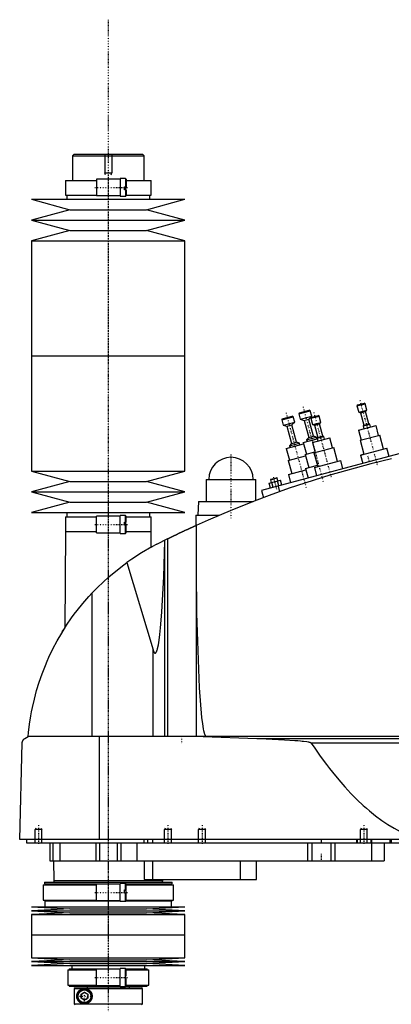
# Model space of a CAD drawing. Extents: x -502 to 174, y -319 to 558.
# Tile 3 of 5: x -502 to -284, y -20 to 558. Entities that reach past the tile are written whole.
import ezdxf

# ---------------------------------------------------------------- set-up
doc = ezdxf.new("R2010")
doc.units = 0
doc.linetypes.add('CENTER', pattern=[1.5, 0.45, -0.5, 0.05, -0.5])
for name, color, linetype in [('AM_0', 7, 'CONTINUOUS'), ('AM_10', 7, 'CONTINUOUS'), ('AM_7', 7, 'CENTER')]:
    doc.layers.add(name, color=color, linetype=linetype)

msp = doc.modelspace()

# ---------------------------------------------------------------- linework, layer by layer
at = {"layer": 'AM_0', "color": 7, "linetype": 'CONTINUOUS'}
for p, q in [((-470, 479), (-471, 478)), ((-471, 478), (-471, 463.5)), ((-471, 478), (-429, 478)), ((-470, 479), (-430, 479)), ((-429, 478), (-430, 479)), ((-429, 463.5), (-429, 478)), ((-475.15, 463.5), (-475.15, 455)), ((-475.15, 463.5), (-457, 463.5)), ((-443, 464.35), (-457, 464.35)), ((-457, 464.35), (-457, 454.65)), ((-440, 464.75), (-443, 464.75)), ((-443, 464.75), (-443, 454.25)), ((-440, 464.75), (-440, 459.9)), ((-439.5, 464.25), (-439.5, 459.9)), ((-439.5, 463.5), (-424.85, 463.5)), ((-424.85, 455), (-424.85, 463.5)), ((-440.5, 459.9), (-439.5, 459.9)), ((-440.5, 458.1), (-440.5, 459.9)), ((-439.5, 458.1), (-440.5, 458.1)), ((-440, 458.1), (-440, 454.25)), ((-439.83, 459.9), (-439.83, 458.1)), ((-439.5, 458.1), (-439.5, 454.75)), ((-495, 452.5), (-472.5, 446.4)), ((-495, 452.5), (-405, 452.5)), ((-475.15, 455), (-457, 455)), ((-474.35, 455), (-474.35, 452.5)), ((-457, 454.65), (-443, 454.65)), ((-443, 454.25), (-440, 454.25)), ((-439.5, 455), (-424.85, 455)), ((-427.5, 446.4), (-405, 452.5)), ((-425.65, 452.5), (-425.65, 455)), ((-472.5, 446.4), (-495, 440.3)), ((-472.5, 446.4), (-427.5, 446.4)), ((-405, 440.3), (-427.5, 446.4)), ((-495, 440.3), (-472.5, 434.2)), ((-495, 440.3), (-405, 440.3)), ((-427.5, 434.2), (-405, 440.3)), ((-472.5, 434.2), (-495, 428.1)), ((-472.5, 434.2), (-427.5, 434.2)), ((-405, 428.1), (-427.5, 434.2)), ((-495, 428.1), (-495, 360.5)), ((-495, 428.1), (-405, 428.1)), ((-405, 360.5), (-405, 428.1)), ((-495, 360.5), (-495, 292.9)), ((-495, 360.5), (-405, 360.5)), ((-495, 360.5), (-405, 360.5)), ((-405, 292.9), (-405, 360.5)), ((-304.04, 331.18), (-299.21, 332.47)), ((-303.69, 331.79), (-304.04, 331.18)), ((-304.04, 331.18), (-303.03, 327.41)), ((-303.69, 331.79), (-299.82, 332.82)), ((-299.21, 332.47), (-299.82, 332.82)), ((-298.2, 328.7), (-299.21, 332.47)), ((-348.22, 323.02), (-341.45, 324.83)), ((-347.86, 323.63), (-342.07, 325.18)), ((-341.45, 324.83), (-342.07, 325.18)), ((-340.6, 321.64), (-341.45, 324.83)), ((-338.22, 326.52), (-331.45, 328.33)), ((-337.86, 327.13), (-338.22, 326.52)), ((-338.22, 326.52), (-337.36, 323.33)), ((-337.86, 327.13), (-332.07, 328.68)), ((-337.36, 323.33), (-330.6, 325.14)), ((-332.22, 323.46), (-330.6, 325.14)), ((-331.45, 328.33), (-332.07, 328.68)), ((-330.6, 325.14), (-331.45, 328.33)), ((-331.09, 323.93), (-326.26, 325.22)), ((-330.73, 324.54), (-331.09, 323.93)), ((-331.09, 323.93), (-330.08, 320.16)), ((-330.73, 324.54), (-326.87, 325.58)), ((-326.26, 325.22), (-326.87, 325.58)), ((-325.25, 321.46), (-326.26, 325.22)), ((-303.03, 327.41), (-298.2, 328.7)), ((-303.03, 327.41), (-301.91, 327.09)), ((-301.91, 327.09), (-299.01, 327.86)), ((-301.91, 327.09), (-299.97, 319.84)), ((-299.01, 327.86), (-298.2, 328.7)), ((-297.07, 320.62), (-299.01, 327.86)), ((-347.86, 323.63), (-348.22, 323.02)), ((-348.22, 323.02), (-347.36, 319.83)), ((-347.36, 319.83), (-340.6, 321.64)), ((-347.36, 319.83), (-345.12, 319.19)), ((-345.12, 319.19), (-342.22, 319.96)), ((-345.12, 319.19), (-342.4, 309.05)), ((-342.22, 319.96), (-340.6, 321.64)), ((-339.5, 309.82), (-342.22, 319.96)), ((-337.36, 323.33), (-335.12, 322.69)), ((-335.12, 322.69), (-332.22, 323.46)), ((-335.12, 322.69), (-332.4, 312.55)), ((-329.5, 313.32), (-332.22, 323.46)), ((-330.08, 320.16), (-325.25, 321.46)), ((-330.08, 320.16), (-328.95, 319.84)), ((-328.95, 319.84), (-326.06, 320.62)), ((-328.95, 319.84), (-327.01, 312.6)), ((-326.06, 320.62), (-325.25, 321.46)), ((-324.12, 313.37), (-326.06, 320.62)), ((-303.12, 316.93), (-292.88, 319.67)), ((-300.37, 319.42), (-296.51, 320.46)), ((-299.97, 319.84), (-300.37, 319.42)), ((-300.37, 319.42), (-299.93, 317.78)), ((-299.97, 319.84), (-297.07, 320.62)), ((-296.51, 320.46), (-297.07, 320.62)), ((-296.07, 318.82), (-296.51, 320.46)), ((-291.33, 313.88), (-292.88, 319.67)), ((-333.62, 311.29), (-327.82, 312.84)), ((-332.4, 312.55), (-333.62, 311.29)), ((-332.4, 312.55), (-329.5, 313.32)), ((-330.17, 309.68), (-319.93, 312.42)), ((-327.82, 312.84), (-329.5, 313.32)), ((-327.54, 311.78), (-327.82, 312.84)), ((-327.42, 312.18), (-323.56, 313.21)), ((-327.01, 312.6), (-327.42, 312.18)), ((-327.01, 312.6), (-324.12, 313.37)), ((-323.56, 313.21), (-324.12, 313.37)), ((-323.12, 311.57), (-323.56, 313.21)), ((-318.37, 306.63), (-319.93, 312.42)), ((-303.12, 316.93), (-301.57, 311.13)), ((-302.24, 310.95), (-290.65, 314.06)), ((-288.45, 305.85), (-290.65, 314.06)), ((-253.75, 309.97), (-360, 281.5)), ((-345.55, 306.13), (-335.35, 308.87)), ((-343.62, 307.79), (-337.82, 309.34)), ((-342.4, 309.05), (-343.62, 307.79)), ((-343.62, 307.79), (-343.33, 306.73)), ((-342.4, 309.05), (-339.5, 309.82)), ((-337.82, 309.34), (-339.5, 309.82)), ((-337.54, 308.28), (-337.82, 309.34)), ((-335.55, 309.63), (-327.32, 311.84)), ((-335.55, 309.63), (-333.74, 302.87)), ((-333.62, 311.29), (-333.33, 310.23)), ((-330.17, 309.68), (-328.61, 303.89)), ((-329.29, 303.7), (-317.7, 306.81)), ((-327.42, 312.18), (-326.98, 310.54)), ((-315.5, 298.6), (-317.7, 306.81)), ((-302.24, 310.95), (-300.04, 302.74)), ((-345.55, 306.13), (-343.74, 299.37)), ((-344.42, 299.19), (-334.21, 301.92)), ((-334.42, 302.69), (-328.7, 304.22)), ((-334.42, 302.69), (-332.35, 294.96)), ((-329.29, 303.7), (-327.09, 295.49)), ((-301.98, 302.22), (-286.52, 306.36)), ((-301.98, 302.22), (-300.68, 297.39)), ((-300.07, 302.84), (-301.43, 302.47)), ((-301.41, 302.38), (-301.43, 302.47)), ((-300.05, 302.74), (-300.08, 302.84)), ((-285.23, 301.54), (-286.52, 306.36)), ((-344.42, 299.19), (-342.35, 291.46)), ((-334.28, 294.44), (-327.31, 296.31)), ((-329.02, 294.98), (-313.57, 299.12)), ((-329.02, 294.98), (-327.73, 290.15)), ((-312.27, 294.29), (-313.57, 299.12)), ((-495, 292.9), (-472.5, 286.8)), ((-495, 292.9), (-405, 292.9)), ((-427.5, 286.8), (-405, 292.9)), ((-344.28, 290.94), (-334.07, 293.68)), ((-344.28, 290.94), (-342.97, 286.06)), ((-334.28, 294.44), (-332.77, 288.8)), ((-472.5, 286.8), (-495, 280.7)), ((-472.5, 286.8), (-427.5, 286.8)), ((-405, 280.7), (-427.5, 286.8)), ((-392.5, 288), (-392.5, 275)), ((-392.5, 288), (-363.5, 288)), ((-363.5, 275.54), (-363.5, 288)), ((-355.67, 285.77), (-348.98, 287.56)), ((-354.89, 282.87), (-355.67, 285.77)), ((-354.8, 287.81), (-350.93, 288.85)), ((-354.62, 288.12), (-354.8, 287.81)), ((-354.8, 287.81), (-354.34, 286.12)), ((-354.62, 288.12), (-351.24, 289.02)), ((-353.22, 283.32), (-354, 286.21)), ((-350.93, 288.85), (-351.24, 289.02)), ((-350.48, 287.16), (-350.93, 288.85)), ((-349.88, 284.21), (-350.65, 287.11)), ((-350.34, 284.09), (-349.45, 280.77)), ((-348.2, 284.66), (-348.98, 287.56)), ((-495, 280.7), (-472.5, 274.6)), ((-495, 280.7), (-405, 280.7)), ((-427.5, 274.6), (-405, 280.7)), ((-360, 281.5), (-358.87, 277.27)), ((-472.5, 274.6), (-495, 268.5)), ((-472.5, 274.6), (-427.5, 274.6)), ((-405, 268.5), (-427.5, 274.6)), ((-397, 275), (-397.5, 267)), ((-397, 275), (-364.91, 275)), ((-495, 268.5), (-405, 268.5)), ((-475.15, 266), (-475.15, 257.5)), ((-475.15, 266), (-457, 266)), ((-474.35, 268.5), (-474.35, 266)), ((-443, 266.35), (-457, 266.35)), ((-457, 256.65), (-457, 266.35)), ((-440, 266.75), (-443, 266.75)), ((-443, 256.25), (-443, 266.75)), ((-440, 262.9), (-440, 266.75)), ((-439.5, 262.9), (-439.5, 266.25)), ((-439.5, 266), (-424.85, 266)), ((-425.65, 266), (-425.65, 268.5)), ((-424.85, 257.5), (-424.85, 266)), ((-398.65, 267), (-398.65, 260.94)), ((-398.65, 267), (-384.81, 267)), ((-440.5, 261.1), (-440.5, 262.9)), ((-440.5, 262.9), (-439.5, 262.9)), ((-439.5, 261.1), (-440.5, 261.1)), ((-440, 256.25), (-440, 261.1)), ((-439.83, 262.9), (-439.83, 261.1)), ((-439.5, 256.75), (-439.5, 261.1)), ((-398.5, 261.01), (-398.5, 137.05)), ((-475.18, 257.5), (-475.58, 200.68)), ((-475.18, 257.5), (-457, 257.5)), ((-457, 256.65), (-443, 256.65)), ((-443, 256.25), (-440, 256.25)), ((-439.5, 257.5), (-424.82, 257.5)), ((-424.76, 248.27), (-424.82, 257.5)), ((-424.76, 248.27), (-423, 249.22)), ((-421.5, 250), (-415.04, 253.21)), ((-416.82, 252), (-416.82, 252.34)), ((-416.82, 137.05), (-416.82, 252)), ((-415.04, 137.05), (-415.04, 253.21)), ((-439.07, 239.26), (-423.7, 187.93)), ((-459.54, 137.05), (-459.54, 221.33)), ((-477, 198.4), (-475.58, 200.68)), ((-423.7, 137.05), (-423.7, 187.93)), ((-502, 76.5), (-500.5, 133.35)), ((-499, 135.85), (-497, 137.05)), ((-105.5, 137.05), (-497, 137.05)), ((-455.15, 76.5), (-455.15, 137.05)), ((-394.4, 137.05), (-362.76, 135.85)), ((-362.76, 135.85), (-152.3, 135.85)), ((-331.04, 133.35), (-185.14, 133.35)), ((-100.5, 76.5), (-502, 76.5)), ((-498, 76.5), (-498, 74.5)), ((-429.15, 76.5), (-429.15, 74.5)), ((-427, 76.5), (-427, 74.5)), ((-424, 76.5), (-424, 74.5)), ((-325, 76.5), (-325, 74.5)), ((-304.35, 76.5), (-304.35, 74.5)), ((-304, 76.5), (-304, 74.5)), ((-296, 76.5), (-296, 74.5)), ((-295.5, 76.5), (-295.5, 74.5)), ((-284.75, 76.5), (-284.75, 74.5)), ((-284, 76.5), (-284, 74.5)), ((-498, 74.5), (-144, 74.5)), ((-489, 74.5), (-489.01, 74.51)), ((-484.3, 74.5), (-484.3, 64)), ((-482.5, 74.5), (-482.5, 64)), ((-478.5, 74.5), (-478.5, 64)), ((-457.3, 74.5), (-457.3, 64)), ((-455.19, 74.5), (-455.19, 64)), ((-444.81, 74.5), (-444.81, 64)), ((-442.7, 74.5), (-442.7, 64)), ((-433.21, 74.5), (-433.21, 64)), ((-333, 74.5), (-333, 64)), ((-330.52, 74.5), (-330.52, 64)), ((-319.48, 74.5), (-319.48, 64)), ((-317, 74.5), (-317, 64)), ((-295.51, 74.5), (-295.51, 64)), ((-288, 74.5), (-288, 64)), ((-484.3, 64), (-288, 64)), ((-482.18, 64), (-482, 52.5)), ((-429, 64), (-429, 53)), ((-424, 64), (-424, 53)), ((-372.56, 64), (-372.56, 53)), ((-363, 53), (-363, 64)), ((-482, 52.5), (-481.9, 51.5)), ((-482, 52.5), (-418, 52.5)), ((-429, 53), (-363, 53)), ((-418.1, 51.5), (-418, 52.5)), ((-418, 52.5), (-417.99, 53)), ((-488.32, 50), (-488.32, 41)), ((-488.32, 50), (-457, 50)), ((-487.52, 51.5), (-487.52, 50.5)), ((-487.52, 51.5), (-412.48, 51.5)), ((-487.52, 50.5), (-443, 50.5)), ((-487.18, 50.5), (-487.18, 50)), ((-443, 50.35), (-457, 50.35)), ((-457, 40.65), (-457, 50.35)), ((-440, 50.75), (-443, 50.75)), ((-443, 40.25), (-443, 50.75)), ((-440.5, 46.9), (-439.5, 46.9)), ((-440.5, 45.1), (-440.5, 46.9)), ((-440.5, 46.84), (-440, 46.84)), ((-440, 46.9), (-440, 50.75)), ((-439.56, 50.5), (-412.48, 50.5)), ((-439.5, 46.9), (-439.5, 50.25)), ((-439.5, 50), (-411.68, 50)), ((-412.82, 50), (-412.82, 50.5)), ((-412.48, 50.5), (-412.48, 51.5)), ((-411.68, 41), (-411.68, 50)), ((-488.32, 41), (-457, 41)), ((-487.52, 41), (-487.52, 40.5)), ((-487.52, 40.5), (-443, 40.5)), ((-487.18, 40.5), (-487.18, 37)), ((-457, 40.65), (-443, 40.65)), ((-439.5, 45.1), (-440.5, 45.1)), ((-440, 40.25), (-440, 45.1)), ((-439.56, 40.5), (-412.48, 40.5)), ((-439.5, 40.75), (-439.5, 45.1)), ((-439.5, 41), (-411.68, 41)), ((-412.82, 37), (-412.82, 40.5)), ((-412.48, 40.5), (-412.48, 41)), ((-495, 37), (-472.5, 35.85)), ((-495, 37), (-405, 37)), ((-472.5, 35.85), (-495, 34.7)), ((-495, 34.7), (-472.5, 33.55)), ((-495, 34.7), (-405, 34.7)), ((-472.5, 35.85), (-427.5, 35.85)), ((-443, 40.25), (-440, 40.25)), ((-427.5, 35.85), (-405, 37)), ((-405, 34.7), (-427.5, 35.85)), ((-427.5, 33.55), (-405, 34.7)), ((-472.5, 33.55), (-495, 32.4)), ((-495, 32.4), (-495, 20.5)), ((-495, 32.4), (-405, 32.4)), ((-472.5, 33.55), (-427.5, 33.55)), ((-405, 32.4), (-427.5, 33.55)), ((-405, 20.5), (-405, 32.4)), ((-495, 20.5), (-405, 20.5)), ((-495, 20.5), (-495, 7.1)), ((-495, 20.5), (-405, 20.5)), ((-405, 7.1), (-405, 20.5)), ((-495, 7.1), (-472.5, 5.95)), ((-495, 7.1), (-405, 7.1)), ((-472.5, 5.95), (-495, 4.8)), ((-472.5, 5.95), (-427.5, 5.95)), ((-427.5, 5.95), (-405, 7.1)), ((-405, 4.8), (-427.5, 5.95)), ((-495, 4.8), (-472.5, 3.65)), ((-495, 4.8), (-405, 4.8)), ((-472.5, 3.65), (-495, 2.5)), ((-495, 2.5), (-405, 2.5)), ((-473.7, 0), (-473.7, -9)), ((-473.7, 0), (-457, 0)), ((-472.9, 0.5), (-472.9, 0)), ((-472.9, 0.5), (-443, 0.5)), ((-472.5, 3.65), (-427.5, 3.65)), ((-471.4, 2.5), (-471.4, 0.5)), ((-443, 0.4), (-457, 0.4)), ((-457, -9.3), (-457, 0.4)), ((-440, 0.8), (-443, 0.8)), ((-443, -9.7), (-443, 0.8)), ((-440, -9.7), (-440, 0.8)), ((-439.54, 0.5), (-427.1, 0.5)), ((-439.5, -3.55), (-439.5, 0.3)), ((-439.5, 0), (-426.3, 0)), ((-428.6, 0.5), (-428.6, 2.5)), ((-427.5, 3.65), (-405, 4.8)), ((-405, 2.5), (-427.5, 3.65)), ((-427.1, 0), (-427.1, 0.5)), ((-426.3, -9), (-426.3, 0)), ((-440, -3.55), (-439.5, -3.55)), ((-439.5, -5.35), (-440, -5.35)), ((-439.5, -9.2), (-439.5, -5.35)), ((-473.7, -9), (-457, -9)), ((-472.9, -9), (-472.9, -9.5)), ((-472.9, -9.5), (-442.99, -9.5)), ((-469.49, -10.5), (-469.99, -11)), ((-469.99, -11), (-430, -11)), ((-469.99, -11), (-469.99, -20)), ((-469.49, -10.5), (-430.5, -10.5)), ((-462.5, -9.5), (-462.5, -10.5)), ((-457, -9.3), (-443, -9.3)), ((-443, -9.7), (-440, -9.7)), ((-439.6, -9.5), (-427.1, -9.5)), ((-439.5, -9), (-426.3, -9)), ((-437.5, -10.5), (-437.5, -9.5)), ((-430, -11), (-430.5, -10.5)), ((-430, -20), (-430, -11)), ((-427.1, -9.5), (-427.1, -9)), ((-466, -14.35), (-464, -13.19)), ((-466, -16.65), (-466, -14.35)), ((-464, -17.81), (-466, -16.65)), ((-464, -13.19), (-462, -14.35)), ((-462, -16.65), (-464, -17.81)), ((-462, -14.35), (-462, -16.65)), ((-469.99, -20), (-430, -20)), ((-469.99, -20), (-469.49, -20.5)), ((-430.5, -20.5), (-430, -20))]:
    msp.add_line(p, q, dxfattribs=at)
for points in [[(-283.81, 300, 0), (-295.97, 297.17, 0), (-320.06, 290.59, 0), (-343.79, 282.83, 0), (-355.5, 278.5, 0)], [(-355.5, 278.5, 0), (-362.76, 275.82, 0), (-377.17, 270.17, 0), (-391.43, 264.15, 0), (-398.5, 261.01, 0)], [(-415.04, 253.21, 0), (-415, 253.23, 0), (-414.92, 253.27, 0), (-414.83, 253.31, 0), (-414.79, 253.34, 0), (-414.74, 253.36, 0), (-414.64, 253.41, 0), (-414.54, 253.46, 0), (-414.43, 253.51, 0), (-414.31, 253.57, 0), (-414.19, 253.63, 0), (-414.13, 253.66, 0), (-414.07, 253.69, 0), (-413.94, 253.75, 0), (-413.81, 253.82, 0), (-413.67, 253.88, 0), (-413.53, 253.95, 0), (-413.39, 254.02, 0), (-413.32, 254.05, 0), (-413.24, 254.09, 0), (-413.09, 254.16, 0), (-412.94, 254.23, 0), (-412.87, 254.27, 0), (-412.79, 254.31, 0), (-412.63, 254.39, 0), (-412.47, 254.47, 0), (-412.38, 254.51, 0), (-412.3, 254.55, 0), (-412.13, 254.63, 0), (-411.95, 254.71, 0), (-411.77, 254.8, 0), (-411.59, 254.89, 0), (-411.4, 254.98, 0), (-411.31, 255.02, 0), (-411.22, 255.07, 0), (-411.02, 255.16, 0), (-410.83, 255.26, 0), (-410.63, 255.35, 0), (-410.43, 255.45, 0), (-410.23, 255.54, 0), (-410.13, 255.59, 0), (-410.03, 255.64, 0), (-409.82, 255.74, 0), (-409.61, 255.84, 0), (-409.41, 255.94, 0), (-409.2, 256.04, 0), (-408.99, 256.14, 0), (-408.88, 256.19, 0), (-408.78, 256.24, 0), (-408.57, 256.34, 0), (-408.36, 256.44, 0), (-408.15, 256.54, 0), (-407.94, 256.64, 0), (-407.73, 256.73, 0), (-407.62, 256.78, 0), (-407.52, 256.83, 0), (-407.31, 256.93, 0), (-407.11, 257.03, 0), (-406.9, 257.12, 0), (-406.7, 257.22, 0), (-406.49, 257.32, 0), (-406.39, 257.37, 0), (-406.29, 257.41, 0), (-406.08, 257.51, 0), (-405.87, 257.61, 0), (-405.76, 257.66, 0), (-405.66, 257.71, 0), (-405.44, 257.81, 0), (-405.23, 257.91, 0), (-405.13, 257.96, 0), (-405.02, 258.01, 0), (-404.81, 258.1, 0), (-404.6, 258.2, 0), (-404.39, 258.3, 0), (-404.19, 258.4, 0), (-403.98, 258.49, 0), (-403.88, 258.54, 0), (-403.78, 258.59, 0), (-403.57, 258.68, 0), (-403.37, 258.77, 0), (-403.17, 258.87, 0), (-402.98, 258.96, 0), (-402.78, 259.05, 0), (-402.69, 259.09, 0), (-402.59, 259.13, 0), (-402.41, 259.22, 0), (-402.22, 259.31, 0), (-402.04, 259.39, 0), (-401.87, 259.47, 0), (-401.7, 259.55, 0), (-401.61, 259.59, 0), (-401.53, 259.63, 0), (-401.36, 259.7, 0), (-401.2, 259.77, 0), (-401.05, 259.85, 0), (-400.9, 259.92, 0), (-400.75, 259.98, 0), (-400.67, 260.02, 0), (-400.6, 260.05, 0), (-400.46, 260.12, 0), (-400.32, 260.18, 0), (-400.18, 260.24, 0), (-400.05, 260.3, 0), (-399.92, 260.36, 0), (-399.86, 260.39, 0), (-399.8, 260.42, 0), (-399.68, 260.47, 0), (-399.56, 260.52, 0), (-399.51, 260.55, 0), (-399.45, 260.57, 0), (-399.35, 260.62, 0), (-399.25, 260.67, 0), (-399.2, 260.69, 0), (-399.16, 260.71, 0), (-399.07, 260.75, 0), (-398.99, 260.78, 0), (-398.91, 260.82, 0), (-398.84, 260.85, 0), (-398.78, 260.88, 0), (-398.75, 260.89, 0), (-398.72, 260.9, 0), (-398.67, 260.93, 0), (-398.63, 260.95, 0), (-398.59, 260.96, 0), (-398.56, 260.98, 0), (-398.54, 260.99, 0), (-398.53, 260.99, 0), (-398.52, 261, 0), (-398.51, 261, 0), (-398.5, 261.01, 0), (-398.5, 261.01, 0)], [(-421.5, 250, 0), (-424.54, 248.39, 0), (-430.48, 244.95, 0), (-436.26, 241.23, 0), (-439.07, 239.26, 0)], [(-423.7, 187.93, 0), (-423.67, 187.8, 0), (-423.59, 187.55, 0), (-423.51, 187.32, 0), (-423.47, 187.22, 0), (-423.43, 187.11, 0), (-423.35, 186.92, 0), (-423.27, 186.74, 0), (-423.19, 186.58, 0), (-423.11, 186.44, 0), (-423.03, 186.32, 0), (-422.99, 186.26, 0), (-422.98, 186.25, 0), (-422.97, 186.24, 0), (-422.96, 186.22, 0), (-422.95, 186.21, 0), (-422.94, 186.2, 0), (-422.93, 186.19, 0), (-422.92, 186.17, 0), (-422.9, 186.16, 0), (-422.89, 186.14, 0), (-422.88, 186.13, 0), (-422.87, 186.12, 0), (-422.86, 186.12, 0), (-422.85, 186.1, 0), (-422.84, 186.09, 0), (-422.82, 186.08, 0), (-422.81, 186.07, 0), (-422.8, 186.06, 0), (-422.79, 186.05, 0), (-422.78, 186.05, 0), (-422.77, 186.03, 0), (-422.76, 186.03, 0), (-422.74, 186.02, 0), (-422.73, 186.01, 0), (-422.72, 186, 0), (-422.71, 186, 0), (-422.7, 185.99, 0), (-422.69, 185.98, 0), (-422.68, 185.98, 0), (-422.66, 185.97, 0), (-422.65, 185.97, 0), (-422.64, 185.96, 0), (-422.63, 185.96, 0), (-422.62, 185.96, 0), (-422.61, 185.95, 0), (-422.6, 185.95, 0), (-422.58, 185.94, 0), (-422.57, 185.94, 0), (-422.56, 185.94, 0), (-422.55, 185.94, 0), (-422.54, 185.94, 0), (-422.53, 185.94, 0), (-422.52, 185.94, 0), (-422.51, 185.94, 0), (-422.5, 185.94, 0), (-422.49, 185.94, 0), (-422.48, 185.94, 0), (-422.47, 185.94, 0), (-422.46, 185.94, 0), (-422.45, 185.94, 0), (-422.44, 185.94, 0), (-422.42, 185.94, 0), (-422.41, 185.95, 0), (-422.4, 185.95, 0), (-422.39, 185.95, 0), (-422.38, 185.95, 0), (-422.37, 185.96, 0), (-422.36, 185.96, 0), (-422.34, 185.97, 0), (-422.33, 185.97, 0), (-422.32, 185.98, 0), (-422.31, 185.98, 0), (-422.3, 185.99, 0), (-422.29, 185.99, 0), (-422.28, 186, 0), (-422.27, 186.01, 0), (-422.26, 186.01, 0), (-422.25, 186.02, 0), (-422.24, 186.03, 0), (-422.23, 186.03, 0), (-422.22, 186.04, 0), (-422.21, 186.05, 0), (-422.2, 186.06, 0), (-422.18, 186.07, 0), (-422.17, 186.08, 0), (-422.16, 186.09, 0), (-422.15, 186.1, 0), (-422.14, 186.11, 0), (-422.13, 186.12, 0), (-422.12, 186.13, 0), (-422.1, 186.15, 0), (-422.09, 186.16, 0), (-422.08, 186.18, 0), (-422.07, 186.19, 0), (-422.06, 186.19, 0), (-422.05, 186.21, 0), (-422.04, 186.23, 0), (-422.03, 186.23, 0), (-422.02, 186.24, 0), (-422.01, 186.26, 0), (-422, 186.28, 0), (-421.99, 186.29, 0), (-421.98, 186.3, 0), (-421.97, 186.32, 0), (-421.96, 186.34, 0), (-421.91, 186.41, 0), (-421.83, 186.54, 0), (-421.75, 186.7, 0), (-421.67, 186.87, 0), (-421.59, 187.06, 0), (-421.55, 187.16, 0), (-421.51, 187.27, 0), (-421.43, 187.49, 0), (-421.36, 187.73, 0), (-421.28, 187.99, 0), (-421.2, 188.26, 0), (-421.12, 188.55, 0), (-421.08, 188.71, 0), (-421.04, 188.86, 0), (-420.97, 189.19, 0), (-420.89, 189.53, 0), (-420.62, 190.86, 0), (-420.17, 193.61, 0), (-419.73, 196.94, 0), (-419.52, 198.82, 0), (-419.32, 200.83, 0), (-418.92, 205.25, 0), (-418.55, 210.17, 0), (-417.45, 230.88, 0), (-416.82, 252, 0)], [(-459.54, 221.33, 0), (-456.38, 224.59, 0), (-449.74, 230.79, 0), (-442.72, 236.55, 0), (-439.07, 239.26, 0)], [(-398.5, 234.82, 0), (-398.3, 209.52, 0), (-396.74, 165.69, 0), (-395.27, 148.1, 0), (-394.8, 144.49, 0), (-394.3, 141.58, 0), (-394.05, 140.38, 0), (-394.01, 140.2, 0), (-393.93, 139.85, 0), (-393.84, 139.52, 0), (-393.8, 139.37, 0), (-393.76, 139.22, 0), (-393.67, 138.93, 0), (-393.58, 138.66, 0), (-393.5, 138.41, 0), (-393.41, 138.19, 0), (-393.33, 137.98, 0), (-393.28, 137.89, 0), (-393.24, 137.8, 0), (-393.15, 137.63, 0), (-393.07, 137.49, 0), (-393.02, 137.41, 0), (-393, 137.39, 0), (-392.99, 137.37, 0), (-392.98, 137.36, 0), (-392.97, 137.35, 0), (-392.96, 137.33, 0), (-392.94, 137.32, 0), (-392.93, 137.3, 0), (-392.91, 137.28, 0), (-392.9, 137.27, 0), (-392.89, 137.26, 0), (-392.89, 137.25, 0), (-392.87, 137.24, 0), (-392.86, 137.22, 0), (-392.84, 137.21, 0), (-392.83, 137.2, 0), (-392.81, 137.18, 0), (-392.81, 137.18, 0), (-392.8, 137.17, 0), (-392.78, 137.16, 0), (-392.77, 137.15, 0), (-392.76, 137.14, 0), (-392.75, 137.14, 0), (-392.74, 137.13, 0), (-392.73, 137.12, 0), (-392.72, 137.11, 0), (-392.71, 137.11, 0), (-392.7, 137.1, 0), (-392.68, 137.09, 0), (-392.67, 137.09, 0), (-392.65, 137.08, 0), (-392.64, 137.08, 0), (-392.63, 137.07, 0), (-392.62, 137.07, 0), (-392.61, 137.07, 0), (-392.59, 137.06, 0), (-392.58, 137.06, 0), (-392.57, 137.06, 0), (-392.55, 137.05, 0), (-392.54, 137.05, 0), (-392.54, 137.05, 0), (-392.52, 137.05, 0), (-392.51, 137.05, 0), (-392.5, 137.05, 0)], [(-497, 137.05, 0), (-496.78, 139.43, 0), (-496.22, 144.25, 0), (-495.47, 149.13, 0), (-495.02, 151.59, 0), (-494.53, 154.06, 0), (-493.41, 159.01, 0), (-492.08, 163.98, 0), (-490.56, 168.95, 0), (-488.85, 173.89, 0), (-486.93, 178.8, 0), (-485.9, 181.24, 0), (-484.82, 183.66, 0), (-482.52, 188.45, 0), (-480.04, 193.17, 0), (-477.37, 197.79, 0), (-474.52, 202.31, 0), (-471.52, 206.7, 0), (-469.96, 208.86, 0), (-468.36, 210.97, 0), (-465.02, 215.13, 0), (-461.43, 219.28, 0), (-459.54, 221.33, 0)], [(-500.5, 133.35, 0), (-500.5, 133.35, 0), (-500.5, 133.36, 0), (-500.5, 133.37, 0), (-500.5, 133.38, 0), (-500.5, 133.38, 0), (-500.5, 133.39, 0), (-500.5, 133.4, 0), (-500.5, 133.43, 0), (-500.49, 133.48, 0), (-500.49, 133.51, 0), (-500.49, 133.53, 0), (-500.48, 133.58, 0), (-500.48, 133.63, 0), (-500.47, 133.68, 0), (-500.46, 133.73, 0), (-500.46, 133.78, 0), (-500.45, 133.8, 0), (-500.45, 133.82, 0), (-500.44, 133.86, 0), (-500.43, 133.9, 0), (-500.42, 133.94, 0), (-500.41, 133.98, 0), (-500.4, 134.02, 0), (-500.4, 134.04, 0), (-500.39, 134.05, 0), (-500.38, 134.09, 0), (-500.37, 134.12, 0), (-500.37, 134.14, 0), (-500.36, 134.16, 0), (-500.35, 134.19, 0), (-500.34, 134.22, 0), (-500.33, 134.24, 0), (-500.33, 134.26, 0), (-500.32, 134.29, 0), (-500.3, 134.32, 0), (-500.26, 134.43, 0), (-500.18, 134.59, 0), (-500.1, 134.75, 0), (-500.02, 134.88, 0), (-499.94, 135, 0), (-499.9, 135.06, 0), (-499.86, 135.11, 0), (-499.77, 135.22, 0), (-499.67, 135.32, 0), (-499.58, 135.41, 0), (-499.48, 135.51, 0), (-499.38, 135.59, 0), (-499.33, 135.63, 0), (-499.27, 135.67, 0), (-499.17, 135.75, 0), (-499.06, 135.82, 0), (-499, 135.85, 0)], [(-362.76, 135.85, 0), (-357.28, 135.66, 0), (-346.52, 135.14, 0), (-340.47, 134.74, 0), (-338.78, 134.6, 0), (-337.11, 134.45, 0), (-336.23, 134.36, 0), (-335.34, 134.26, 0), (-333.54, 134.02, 0), (-332.52, 133.85, 0), (-332.24, 133.79, 0), (-331.96, 133.73, 0), (-331.83, 133.69, 0), (-331.69, 133.65, 0), (-331.54, 133.61, 0), (-331.49, 133.59, 0), (-331.44, 133.57, 0), (-331.42, 133.57, 0), (-331.4, 133.56, 0), (-331.35, 133.54, 0), (-331.3, 133.52, 0), (-331.26, 133.5, 0), (-331.22, 133.48, 0), (-331.17, 133.45, 0), (-331.15, 133.44, 0), (-331.13, 133.43, 0), (-331.11, 133.41, 0), (-331.1, 133.41, 0), (-331.1, 133.4, 0), (-331.09, 133.4, 0), (-331.09, 133.4, 0), (-331.09, 133.39, 0), (-331.08, 133.39, 0), (-331.07, 133.38, 0), (-331.07, 133.38, 0), (-331.06, 133.37, 0), (-331.06, 133.37, 0), (-331.06, 133.37, 0), (-331.05, 133.36, 0), (-331.05, 133.35, 0), (-331.04, 133.35, 0)], [(-331.04, 133.35, 0), (-329.24, 130.69, 0), (-325.62, 125.55, 0), (-322.01, 120.66, 0), (-320.21, 118.31, 0), (-318.4, 116.02, 0), (-314.79, 111.62, 0), (-311.17, 107.47, 0), (-307.56, 103.57, 0), (-303.95, 99.92, 0), (-300.33, 96.51, 0), (-298.53, 94.9, 0), (-296.72, 93.35, 0), (-293.11, 90.44, 0), (-289.49, 87.78, 0), (-285.88, 85.36, 0), (-282.26, 83.19, 0), (-278.65, 81.27, 0), (-276.84, 80.41, 0), (-275.04, 79.6, 0), (-271.42, 78.17, 0), (-267.81, 77, 0), (-266, 76.5, 0)], [(-440, 46.84, 0), (-440, 46.84, 0), (-440, 46.84, 0), (-439.99, 46.84, 0), (-439.99, 46.84, 0), (-439.99, 46.84, 0), (-439.99, 46.84, 0), (-439.98, 46.84, 0), (-439.98, 46.84, 0), (-439.98, 46.84, 0), (-439.98, 46.84, 0), (-439.97, 46.84, 0), (-439.97, 46.84, 0), (-439.97, 46.84, 0), (-439.97, 46.84, 0), (-439.96, 46.84, 0), (-439.96, 46.84, 0), (-439.96, 46.84, 0), (-439.96, 46.84, 0), (-439.96, 46.84, 0), (-439.95, 46.84, 0), (-439.95, 46.83, 0), (-439.95, 46.83, 0), (-439.95, 46.83, 0), (-439.95, 46.83, 0), (-439.94, 46.83, 0), (-439.94, 46.83, 0), (-439.94, 46.83, 0), (-439.94, 46.83, 0), (-439.93, 46.83, 0), (-439.93, 46.83, 0), (-439.93, 46.82, 0), (-439.93, 46.82, 0), (-439.93, 46.82, 0), (-439.93, 46.82, 0), (-439.92, 46.82, 0), (-439.92, 46.82, 0), (-439.92, 46.82, 0), (-439.92, 46.82, 0), (-439.91, 46.81, 0), (-439.91, 46.81, 0), (-439.91, 46.81, 0), (-439.91, 46.81, 0), (-439.91, 46.81, 0), (-439.9, 46.81, 0), (-439.9, 46.81, 0), (-439.9, 46.8, 0), (-439.9, 46.8, 0), (-439.9, 46.8, 0), (-439.9, 46.8, 0), (-439.89, 46.8, 0), (-439.89, 46.79, 0), (-439.87, 46.78, 0), (-439.87, 46.77, 0), (-439.86, 46.77, 0), (-439.85, 46.75, 0), (-439.84, 46.74, 0), (-439.83, 46.72, 0), (-439.82, 46.71, 0), (-439.81, 46.7, 0), (-439.81, 46.69, 0), (-439.8, 46.68, 0), (-439.8, 46.66, 0), (-439.79, 46.65, 0), (-439.78, 46.64, 0), (-439.78, 46.63, 0), (-439.77, 46.62, 0), (-439.77, 46.6, 0), (-439.76, 46.59, 0), (-439.76, 46.58, 0), (-439.76, 46.57, 0), (-439.75, 46.55, 0), (-439.73, 46.5, 0), (-439.71, 46.4, 0), (-439.68, 46.3, 0), (-439.67, 46.19, 0), (-439.65, 46.09, 0), (-439.65, 46.03, 0), (-439.64, 45.98, 0), (-439.63, 45.87, 0), (-439.63, 45.77, 0), (-439.62, 45.66, 0), (-439.62, 45.56, 0), (-439.62, 45.46, 0), (-439.62, 45.41, 0), (-439.62, 45.36, 0), (-439.63, 45.26, 0), (-439.63, 45.15, 0), (-439.63, 45.1, 0)], [(-464, -20, 0), (-464.06, -20, 0), (-464.19, -20, 0), (-464.32, -19.99, 0), (-464.38, -19.98, 0), (-464.44, -19.98, 0), (-464.57, -19.96, 0), (-464.7, -19.95, 0), (-464.82, -19.92, 0), (-464.94, -19.9, 0), (-465.07, -19.87, 0), (-465.13, -19.86, 0), (-465.19, -19.84, 0), (-465.31, -19.81, 0), (-465.43, -19.77, 0), (-465.55, -19.73, 0), (-465.66, -19.68, 0), (-465.78, -19.63, 0), (-465.83, -19.61, 0), (-465.89, -19.58, 0), (-466, -19.53, 0), (-466.11, -19.47, 0), (-466.16, -19.45, 0), (-466.22, -19.42, 0), (-466.32, -19.35, 0), (-466.43, -19.29, 0), (-466.48, -19.26, 0), (-466.53, -19.22, 0), (-466.63, -19.15, 0), (-466.72, -19.08, 0), (-466.82, -19.01, 0), (-466.91, -18.93, 0), (-467, -18.85, 0), (-467.05, -18.81, 0), (-467.09, -18.77, 0), (-467.17, -18.69, 0), (-467.26, -18.6, 0), (-467.34, -18.52, 0), (-467.42, -18.43, 0), (-467.49, -18.34, 0), (-467.53, -18.29, 0), (-467.57, -18.25, 0), (-467.64, -18.15, 0), (-467.71, -18.05, 0), (-467.78, -17.94, 0), (-467.85, -17.83, 0), (-467.91, -17.72, 0), (-467.95, -17.66, 0), (-467.98, -17.6, 0), (-468.04, -17.48, 0), (-468.1, -17.36, 0), (-468.15, -17.23, 0), (-468.21, -17.1, 0), (-468.25, -16.97, 0), (-468.28, -16.9, 0), (-468.3, -16.83, 0), (-468.34, -16.69, 0), (-468.38, -16.55, 0), (-468.41, -16.4, 0), (-468.43, -16.31, 0), (-468.43, -16.28, 0), (-468.44, -16.26, 0), (-468.44, -16.24, 0), (-468.44, -16.23, 0), (-468.44, -16.21, 0), (-468.45, -16.18, 0), (-468.45, -16.15, 0), (-468.46, -16.13, 0), (-468.46, -16.1, 0), (-468.46, -16.09, 0), (-468.46, -16.07, 0), (-468.47, -16.05, 0), (-468.47, -16.02, 0), (-468.47, -16.01, 0), (-468.47, -15.99, 0), (-468.48, -15.97, 0), (-468.48, -15.94, 0), (-468.48, -15.93, 0), (-468.48, -15.91, 0), (-468.48, -15.89, 0), (-468.49, -15.86, 0), (-468.49, -15.83, 0), (-468.49, -15.8, 0), (-468.49, -15.77, 0), (-468.49, -15.76, 0), (-468.49, -15.75, 0), (-468.49, -15.72, 0), (-468.5, -15.69, 0), (-468.5, -15.66, 0), (-468.5, -15.63, 0), (-468.5, -15.6, 0), (-468.5, -15.59, 0), (-468.5, -15.57, 0), (-468.5, -15.54, 0), (-468.5, -15.51, 0), (-468.5, -15.5, 0), (-468.5, -15.49, 0), (-468.5, -15.46, 0), (-468.5, -15.43, 0), (-468.5, -15.41, 0), (-468.5, -15.4, 0), (-468.5, -15.37, 0), (-468.5, -15.34, 0), (-468.5, -15.31, 0), (-468.49, -15.28, 0), (-468.49, -15.25, 0), (-468.49, -15.24, 0), (-468.49, -15.23, 0), (-468.49, -15.2, 0), (-468.49, -15.17, 0), (-468.49, -15.14, 0), (-468.48, -15.11, 0), (-468.48, -15.09, 0), (-468.48, -15.07, 0), (-468.48, -15.06, 0), (-468.48, -15.03, 0), (-468.47, -15.01, 0), (-468.47, -14.99, 0), (-468.47, -14.98, 0), (-468.47, -14.95, 0), (-468.46, -14.93, 0), (-468.46, -14.91, 0), (-468.46, -14.9, 0), (-468.46, -14.87, 0), (-468.45, -14.85, 0), (-468.45, -14.82, 0), (-468.44, -14.79, 0), (-468.44, -14.77, 0), (-468.44, -14.76, 0), (-468.44, -14.74, 0), (-468.43, -14.72, 0), (-468.43, -14.69, 0), (-468.41, -14.6, 0), (-468.38, -14.45, 0), (-468.34, -14.31, 0), (-468.3, -14.17, 0), (-468.28, -14.1, 0), (-468.25, -14.03, 0), (-468.21, -13.9, 0), (-468.15, -13.77, 0), (-468.1, -13.64, 0), (-468.04, -13.52, 0), (-467.98, -13.4, 0), (-467.95, -13.34, 0), (-467.91, -13.28, 0), (-467.85, -13.17, 0), (-467.78, -13.06, 0), (-467.71, -12.95, 0), (-467.64, -12.85, 0), (-467.57, -12.75, 0), (-467.53, -12.71, 0), (-467.49, -12.66, 0), (-467.42, -12.57, 0), (-467.34, -12.48, 0), (-467.26, -12.4, 0), (-467.17, -12.31, 0), (-467.09, -12.23, 0), (-467.05, -12.19, 0), (-467, -12.15, 0), (-466.91, -12.07, 0), (-466.82, -11.99, 0), (-466.72, -11.92, 0), (-466.63, -11.85, 0), (-466.53, -11.78, 0), (-466.48, -11.74, 0), (-466.43, -11.71, 0), (-466.32, -11.65, 0), (-466.22, -11.58, 0), (-466.16, -11.55, 0), (-466.11, -11.53, 0), (-466, -11.47, 0), (-465.89, -11.42, 0), (-465.83, -11.39, 0), (-465.78, -11.37, 0), (-465.66, -11.32, 0), (-465.55, -11.27, 0), (-465.43, -11.23, 0), (-465.31, -11.19, 0), (-465.19, -11.16, 0), (-465.13, -11.14, 0), (-465.07, -11.13, 0), (-464.94, -11.1, 0), (-464.82, -11.08, 0), (-464.7, -11.05, 0), (-464.57, -11.04, 0), (-464.44, -11.02, 0), (-464.38, -11.02, 0), (-464.32, -11.01, 0), (-464.19, -11, 0), (-464.06, -11, 0), (-464, -11, 0)], [(-464, -11, 0), (-463.95, -11, 0), (-463.85, -11, 0), (-463.74, -11.01, 0), (-463.69, -11.01, 0), (-463.63, -11.01, 0), (-463.52, -11.03, 0), (-463.42, -11.04, 0), (-463.3, -11.05, 0), (-463.19, -11.07, 0), (-463.08, -11.09, 0), (-463.02, -11.11, 0), (-462.97, -11.12, 0), (-462.85, -11.15, 0), (-462.74, -11.18, 0), (-462.63, -11.21, 0), (-462.51, -11.25, 0), (-462.4, -11.29, 0), (-462.34, -11.32, 0), (-462.28, -11.34, 0), (-462.17, -11.39, 0), (-462.06, -11.44, 0), (-462, -11.47, 0), (-461.95, -11.5, 0), (-461.83, -11.56, 0), (-461.72, -11.62, 0), (-461.67, -11.65, 0), (-461.61, -11.68, 0), (-461.51, -11.75, 0), (-461.4, -11.83, 0), (-461.3, -11.9, 0), (-461.19, -11.98, 0), (-461.09, -12.06, 0), (-461.04, -12.11, 0), (-461, -12.15, 0), (-460.9, -12.24, 0), (-460.81, -12.33, 0), (-460.71, -12.42, 0), (-460.63, -12.52, 0), (-460.54, -12.62, 0), (-460.5, -12.68, 0), (-460.45, -12.73, 0), (-460.37, -12.84, 0), (-460.29, -12.95, 0), (-460.21, -13.07, 0), (-460.14, -13.19, 0), (-460.06, -13.32, 0), (-460.03, -13.38, 0), (-460, -13.45, 0), (-459.93, -13.58, 0), (-459.87, -13.71, 0), (-459.81, -13.85, 0), (-459.76, -13.99, 0), (-459.71, -14.13, 0), (-459.69, -14.2, 0), (-459.67, -14.27, 0), (-459.63, -14.41, 0), (-459.6, -14.56, 0), (-459.57, -14.7, 0), (-459.55, -14.85, 0), (-459.53, -14.99, 0), (-459.52, -15.07, 0), (-459.51, -15.14, 0), (-459.51, -15.28, 0), (-459.5, -15.43, 0), (-459.5, -15.5, 0), (-459.5, -15.57, 0), (-459.51, -15.72, 0), (-459.51, -15.86, 0), (-459.52, -15.93, 0), (-459.53, -16.01, 0), (-459.55, -16.15, 0), (-459.57, -16.3, 0), (-459.6, -16.44, 0), (-459.63, -16.59, 0), (-459.67, -16.73, 0), (-459.69, -16.8, 0), (-459.71, -16.87, 0), (-459.76, -17.01, 0), (-459.81, -17.15, 0), (-459.87, -17.29, 0), (-459.93, -17.42, 0), (-460, -17.55, 0), (-460.03, -17.62, 0), (-460.06, -17.68, 0), (-460.14, -17.81, 0), (-460.21, -17.93, 0), (-460.29, -18.05, 0), (-460.37, -18.16, 0), (-460.45, -18.27, 0), (-460.5, -18.32, 0), (-460.54, -18.38, 0), (-460.63, -18.48, 0), (-460.71, -18.58, 0), (-460.81, -18.67, 0), (-460.9, -18.76, 0), (-461, -18.85, 0), (-461.04, -18.89, 0), (-461.09, -18.94, 0), (-461.19, -19.02, 0), (-461.3, -19.1, 0), (-461.4, -19.17, 0), (-461.51, -19.25, 0), (-461.61, -19.32, 0), (-461.67, -19.35, 0), (-461.72, -19.38, 0), (-461.83, -19.44, 0), (-461.95, -19.5, 0), (-462, -19.53, 0), (-462.06, -19.56, 0), (-462.17, -19.61, 0), (-462.28, -19.66, 0), (-462.34, -19.68, 0), (-462.4, -19.71, 0), (-462.51, -19.75, 0), (-462.63, -19.79, 0), (-462.74, -19.82, 0), (-462.85, -19.85, 0), (-462.97, -19.88, 0), (-463.02, -19.89, 0), (-463.08, -19.91, 0), (-463.19, -19.93, 0), (-463.3, -19.95, 0), (-463.42, -19.96, 0), (-463.52, -19.97, 0), (-463.63, -19.99, 0), (-463.69, -19.99, 0), (-463.74, -19.99, 0), (-463.85, -20, 0), (-463.95, -20, 0), (-464, -20, 0)]]:
    msp.add_polyline3d(points, dxfattribs=at)
for radius in [4.25, 3.75]:
    msp.add_circle((-464, -15.5), radius, dxfattribs=at)
for centre, radius, start, end in [((-440, 464.25), 0.5, 0, 90), ((-440, 454.75), 0.5, 270, 0), ((-378, 288), 13, 0, 180), ((-440, 266.25), 0.5, 0, 90), ((-440, 256.75), 0.5, 270, 0), ((-440, 50.25), 0.5, 0, 90), ((-440, 40.75), 0.5, 270, 0), ((-440, 0.3), 0.5, 0, 90), ((-440, -9.2), 0.5, 270, 0)]:
    msp.add_arc(centre, radius, start, end, dxfattribs=at)
at = {"layer": 'AM_10', "color": 7, "linetype": 'CONTINUOUS'}
for p, q in [((-452, 479), (-452, 468)), ((-448, 479), (-448, 468)), ((-451.62, 466.9), (-452, 468)), ((-452, 468), (-448, 468)), ((-448.38, 466.9), (-448, 468)), ((-492.62, 83.16), (-493, 82.5)), ((-489, 82.5), (-493, 82.5)), ((-493, 74.5), (-493, 82.5)), ((-489.38, 83.16), (-489, 82.5)), ((-489, 74.5), (-489, 82.5)), ((-416.62, 83.16), (-417, 82.5)), ((-413, 82.5), (-417, 82.5)), ((-417, 74.5), (-417, 82.5)), ((-413.38, 83.16), (-413, 82.5)), ((-413, 74.5), (-413, 82.5)), ((-396.62, 83.16), (-397, 82.5)), ((-393, 82.5), (-397, 82.5)), ((-397, 74.5), (-397, 82.5)), ((-393.38, 83.16), (-393, 82.5)), ((-393, 74.5), (-393, 82.5)), ((-301.62, 83.16), (-302, 82.5)), ((-298, 82.5), (-302, 82.5)), ((-302, 74.5), (-302, 82.5)), ((-298.38, 83.16), (-298, 82.5)), ((-298, 74.5), (-298, 82.5))]:
    msp.add_line(p, q, dxfattribs=at)
msp.add_arc((-464, -15.5), 2.01, 75, 15, dxfattribs=at)
at = {"layer": 'AM_7', "color": 4, "linetype": 'CENTER'}
for p, q in [((-450, 557.98), (-450, -79.47)), ((-450, 468.65), (-450, 355.35)), ((-457.88, 459.5), (-438.62, 459.5)), ((-450, 365.65), (-450, 252.35)), ((-335.69, 330.62), (-323.95, 286.79)), ((-302.36, 334.55), (-291.96, 295.77)), ((-345.69, 327.12), (-333.95, 283.29)), ((-329.4, 327.3), (-319.01, 288.52)), ((-378, 302.7), (-378, 265.3)), ((-296.69, 298.28), (-297.68, 302)), ((-353.13, 289.31), (-351.26, 282.34)), ((-450, 284.39), (-450, 22.81)), ((-391.65, 288), (-364.35, 288)), ((-457.88, 261.5), (-438.62, 261.5)), ((-407, 137.25), (-407, 132.85)), ((-491, 85), (-491, 74)), ((-415, 85), (-415, 74)), ((-395, 85), (-395, 74)), ((-300, 85), (-300, 74)), ((-325, 68.2), (-325, 63.8)), ((-450, 54.6), (-450, -13.6)), ((-450, 53.05), (-450, 18.95)), ((-457.88, 45.5), (-438.62, 45.5)), ((-457.88, -4.45), (-438.62, -4.45)), ((-464, -19.96), (-464, -11.04)), ((-468.46, -15.5), (-459.54, -15.5))]:
    msp.add_line(p, q, dxfattribs=at)

doc.saveas('drawing.dxf')
